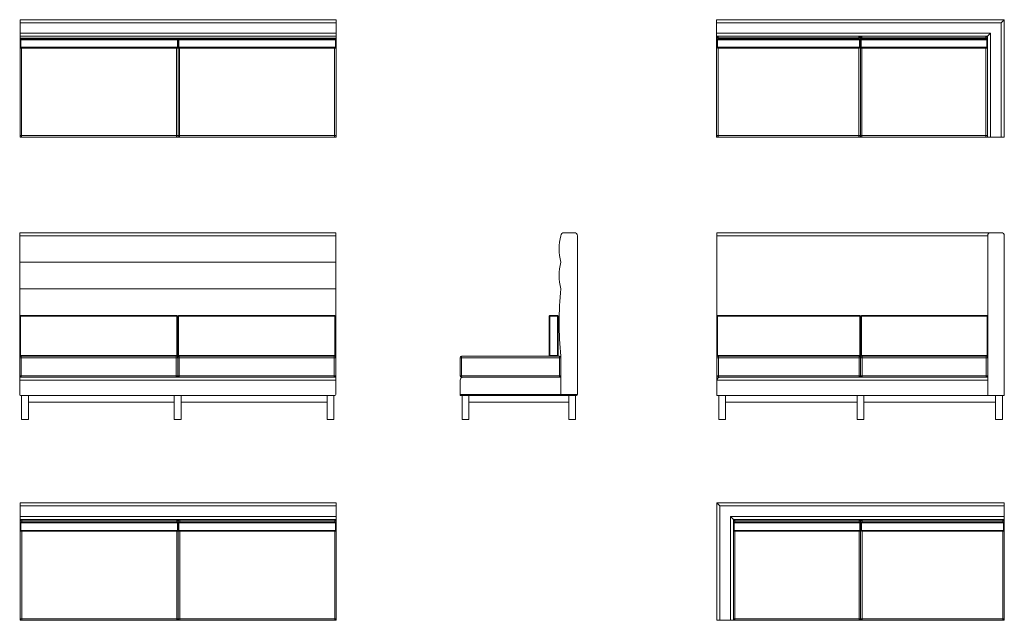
# Model space of a CAD drawing. Header units: millimetres. Extents: x 71 to 61091, y -7 to 19089.
# Tile 5 of 10: x 14579 to 21122, y 4560 to 8548. Entities that reach past the tile are written whole.
import ezdxf

# ---------------------------------------------------------------- set-up
doc = ezdxf.new("R2010")
doc.units = ezdxf.units.MM

msp = doc.modelspace()

# ---------------------------------------------------------------- linework, layer by layer
at = {"color": 7, "linetype": 'Continuous', "lineweight": 15}
for p, q in [((14582, 8527.8), (14582, 8547.8)), ((14582, 8547.8), (16682, 8547.8)), ((16682, 8527.8), (14582, 8527.8)), ((14582, 8527.8), (14582, 8457.8)), ((16682, 8547.8), (16682, 8527.8)), ((16682, 8457.8), (16682, 8527.8)), ((19210.1, 8527.8), (19210.1, 8547.8)), ((19210.1, 8547.8), (21120.1, 8547.8)), ((21100.1, 8527.8), (19210.1, 8527.8)), ((19210.1, 8527.8), (19210.1, 8457.8)), ((21100.1, 8527.8), (21120.1, 8547.8)), ((21100.1, 7767.8), (21100.1, 8527.8)), ((21120.1, 8547.8), (21120.1, 7767.8)), ((14582, 8457.8), (16682, 8457.8)), ((14582, 8437.8), (14582, 8457.8)), ((16682, 8457.8), (16682, 8437.8)), ((19210.1, 8457.8), (21030.1, 8457.8)), ((19210.1, 8437.8), (19210.1, 8457.8)), ((21030.1, 8457.8), (21010.1, 8437.8)), ((21030.1, 8457.8), (21030.1, 7767.8)), ((16682, 8437.8), (14582, 8437.8)), ((14582, 8437.8), (14582, 8425.8)), ((14582, 8425.8), (16682, 8425.8)), ((14582, 8414.8), (14582, 8425.8)), ((14582, 8364.8), (14582, 8414.8)), ((14582, 8414.8), (14587, 8414.8)), ((14587, 8419.8), (15627, 8419.8)), ((14587, 8419.8), (14587, 8414.8)), ((15627, 8414.8), (14587, 8414.8)), ((14587, 8414.8), (14587, 8364.8)), ((14592, 8437.8), (15622, 8437.8)), ((15627, 8419.8), (15627, 8414.8)), ((15627, 8414.8), (15632, 8414.8)), ((15627, 8364.8), (15627, 8414.8)), ((15632, 8414.8), (15632, 8425.8)), ((15632, 8414.8), (15632, 8364.8)), ((15632, 8414.8), (15637, 8414.8)), ((15637, 8419.8), (16677, 8419.8)), ((15637, 8419.8), (15637, 8414.8)), ((15637, 8414.8), (15637, 8364.8)), ((16677, 8414.8), (15637, 8414.8)), ((15642, 8437.8), (16672, 8437.8)), ((16677, 8419.8), (16677, 8414.8)), ((16677, 8414.8), (16682, 8414.8)), ((16677, 8364.8), (16677, 8414.8)), ((16682, 8437.8), (16682, 8425.8)), ((16682, 8425.8), (16682, 8414.8)), ((16682, 8414.8), (16682, 8364.8)), ((19210.1, 8427.8), (19210.1, 8437.8)), ((21010.1, 8437.8), (19210.1, 8437.8)), ((19210.1, 8427.8), (19220.1, 8427.8)), ((19210.1, 8414.8), (19210.1, 8427.8)), ((19210.1, 8364.8), (19210.1, 8414.8)), ((19210.1, 8414.8), (19215.1, 8414.8)), ((19215.1, 8419.8), (20160.1, 8419.8)), ((19215.1, 8419.8), (19215.1, 8414.8)), ((20160.1, 8414.8), (19215.1, 8414.8)), ((19215.1, 8414.8), (19215.1, 8364.8)), ((19220.1, 8427.8), (19220.1, 8437.8)), ((20155.1, 8427.8), (19220.1, 8427.8)), ((20155.1, 8437.8), (20155.1, 8427.8)), ((20155.1, 8427.8), (20165.1, 8427.8)), ((20160.1, 8419.8), (20160.1, 8414.8)), ((20160.1, 8364.8), (20160.1, 8414.8)), ((20165.1, 8414.8), (20160.1, 8414.8)), ((20165.1, 8427.8), (20175.1, 8427.8)), ((20165.1, 8414.8), (20165.1, 8427.8)), ((20170.1, 8414.8), (20165.1, 8414.8)), ((20165.1, 8364.8), (20165.1, 8414.8)), ((20170.1, 8414.8), (20170.1, 8419.8)), ((20170.1, 8419.8), (21005.1, 8419.8)), ((20170.1, 8414.8), (20170.1, 8364.8)), ((21005.1, 8414.8), (20170.1, 8414.8)), ((20175.1, 8437.8), (20175.1, 8427.8)), ((21000.1, 8427.8), (20175.1, 8427.8)), ((21000.1, 8437.8), (21000.1, 8427.8)), ((21000.1, 8427.8), (21010.1, 8427.8)), ((21005.1, 8414.8), (21005.1, 8419.8)), ((21005.1, 8364.8), (21005.1, 8414.8)), ((21005.1, 8414.8), (21010.1, 8414.8)), ((21010.1, 7767.8), (21010.1, 8437.8)), ((14587, 8364.8), (14582, 8364.8)), ((14582, 7777.8), (14582, 8364.8)), ((14587, 8364.8), (15627, 8364.8)), ((14587, 8364.8), (14587, 8359.8)), ((15627, 8359.8), (14587, 8359.8)), ((15632, 8364.8), (15627, 8364.8)), ((15627, 8364.8), (15627, 8359.8)), ((15637, 8364.8), (15632, 8364.8)), ((15632, 7777.8), (15632, 8364.8)), ((15637, 8364.8), (16677, 8364.8)), ((15637, 8364.8), (15637, 8359.8)), ((16677, 8359.8), (15637, 8359.8)), ((16682, 8364.8), (16677, 8364.8)), ((16677, 8364.8), (16677, 8359.8)), ((16682, 8364.8), (16682, 7777.8)), ((19215.1, 8364.8), (19210.1, 8364.8)), ((19210.1, 7777.8), (19210.1, 8364.8)), ((19215.1, 8364.8), (20160.1, 8364.8)), ((19215.1, 8364.8), (19215.1, 8359.8)), ((20160.1, 8359.8), (19215.1, 8359.8)), ((20160.1, 8364.8), (20165.1, 8364.8)), ((20160.1, 8364.8), (20160.1, 8359.8)), ((20165.1, 8364.8), (20170.1, 8364.8)), ((20165.1, 7777.8), (20165.1, 8364.8)), ((20170.1, 8364.8), (21005.1, 8364.8)), ((20170.1, 8359.8), (20170.1, 8364.8)), ((21005.1, 8359.8), (20170.1, 8359.8)), ((21010.1, 8364.8), (21005.1, 8364.8)), ((21005.1, 8359.8), (21005.1, 8364.8)), ((14582, 7767.8), (14582, 7777.8)), ((14592, 7777.8), (14582, 7777.8)), ((14592, 7767.8), (14582, 7767.8)), ((14592, 7777.8), (15622, 7777.8)), ((14592, 7777.8), (14592, 7767.8)), ((15622, 7767.8), (14592, 7767.8)), ((15632, 7777.8), (15622, 7777.8)), ((15622, 7777.8), (15622, 7767.8)), ((15642, 7767.8), (15622, 7767.8)), ((15642, 7777.8), (15632, 7777.8)), ((15642, 7777.8), (16672, 7777.8)), ((15642, 7777.8), (15642, 7767.8)), ((16672, 7767.8), (15642, 7767.8)), ((16682, 7777.8), (16672, 7777.8)), ((16672, 7777.8), (16672, 7767.8)), ((16682, 7767.8), (16672, 7767.8)), ((16682, 7777.8), (16682, 7767.8)), ((19210.1, 7777.8), (19220.1, 7777.8)), ((19210.1, 7767.8), (19210.1, 7777.8)), ((19210.1, 7767.8), (19213, 7770.7)), ((19220.1, 7767.8), (19210.1, 7767.8)), ((19220.1, 7777.8), (20155.1, 7777.8)), ((19220.1, 7767.8), (19220.1, 7777.8)), ((20155.1, 7767.8), (19220.1, 7767.8)), ((20155.1, 7777.8), (20165.1, 7777.8)), ((20155.1, 7777.8), (20155.1, 7767.8)), ((20175.1, 7767.8), (20155.1, 7767.8)), ((20175.1, 7777.8), (20165.1, 7777.8)), ((20175.1, 7777.8), (21000.1, 7777.8)), ((20175.1, 7777.8), (20175.1, 7767.8)), ((21000.1, 7767.8), (20175.1, 7767.8)), ((21010.1, 7777.8), (21000.1, 7777.8)), ((21000.1, 7777.8), (21000.1, 7767.8)), ((21010.1, 7767.8), (21000.1, 7767.8)), ((21030.1, 7767.8), (21010.1, 7767.8)), ((21030.1, 7767.8), (21100.1, 7767.8)), ((21120.1, 7767.8), (21100.1, 7767.8)), ((14579.2, 7133.5), (16679.2, 7133.5)), ((14579.2, 7113.5), (14579.2, 7133.5)), ((16679.2, 7133.5), (16679.2, 7113.5)), ((18195.6, 7133.5), (18265.6, 7133.5)), ((19211.8, 7113.5), (19211.8, 7133.5)), ((19211.8, 7133.5), (21031.8, 7133.5)), ((21031.8, 7133.5), (21101.8, 7133.5)), ((14579.2, 7113.5), (14579.2, 6937.5)), ((16679.2, 7113.5), (14579.2, 7113.5)), ((16679.2, 7113.5), (16679.2, 6937.5)), ((18285.6, 7113.5), (18285.6, 6059.5)), ((21011.8, 7113.5), (19211.8, 7113.5)), ((19211.8, 7113.5), (19211.8, 6578.5)), ((21011.8, 7113.5), (21011.8, 6053.5)), ((21121.8, 7113.5), (21121.8, 6053.5)), ((16679.2, 6937.5), (14579.2, 6937.5)), ((14579.2, 6937.5), (14579.2, 6761.5)), ((16679.2, 6937.5), (16679.2, 6761.5)), ((16679.2, 6761.5), (14579.2, 6761.5)), ((14579.2, 6761.5), (14579.2, 6578.5)), ((16679.2, 6761.5), (16679.2, 6578.5)), ((14579.2, 6318.5), (14579.2, 6578.5)), ((14584.2, 6578.5), (14579.2, 6578.5)), ((14584.2, 6583.5), (14584.2, 6578.5)), ((14584.2, 6583.5), (15624.2, 6583.5)), ((14584.2, 6578.5), (14584.2, 6318.5)), ((15624.2, 6578.5), (14584.2, 6578.5)), ((15624.2, 6583.5), (15624.2, 6578.5)), ((15624.2, 6318.5), (15624.2, 6578.5)), ((15629.2, 6578.5), (15624.2, 6578.5)), ((15629.2, 6578.5), (15629.2, 6318.5)), ((15634.2, 6578.5), (15629.2, 6578.5)), ((15634.2, 6583.5), (15634.2, 6578.5)), ((15634.2, 6583.5), (16674.2, 6583.5)), ((16674.2, 6578.5), (15634.2, 6578.5)), ((15634.2, 6578.5), (15634.2, 6318.5)), ((16674.2, 6583.5), (16674.2, 6578.5)), ((16674.2, 6318.5), (16674.2, 6578.5)), ((16679.2, 6578.5), (16674.2, 6578.5)), ((16679.2, 6578.5), (16679.2, 6318.5)), ((18102.6, 6578.5), (18097.6, 6578.5)), ((18097.6, 6318.5), (18097.6, 6578.5)), ((18102.6, 6578.5), (18102.6, 6583.5)), ((18102.6, 6583.5), (18152.6, 6583.5)), ((18102.6, 6578.5), (18102.6, 6318.5)), ((18152.6, 6578.5), (18102.6, 6578.5)), ((18152.6, 6583.5), (18152.6, 6578.5)), ((18157.6, 6578.5), (18152.6, 6578.5)), ((18152.6, 6318.5), (18152.6, 6578.5)), ((18157.6, 6578.5), (18157.6, 6318.5)), ((19211.8, 6318.5), (19211.8, 6578.5)), ((19211.8, 6578.5), (19216.8, 6578.5)), ((19216.8, 6583.5), (19216.8, 6578.5)), ((19216.8, 6583.5), (20161.8, 6583.5)), ((19216.8, 6578.5), (19216.8, 6318.5)), ((20161.8, 6578.5), (19216.8, 6578.5)), ((20161.8, 6583.5), (20161.8, 6578.5)), ((20161.8, 6578.5), (20166.8, 6578.5)), ((20161.8, 6318.5), (20161.8, 6578.5)), ((20166.8, 6578.5), (20171.8, 6578.5)), ((20166.8, 6318.5), (20166.8, 6578.5)), ((20171.8, 6578.5), (20171.8, 6583.5)), ((20171.8, 6583.5), (21006.8, 6583.5)), ((21006.8, 6578.5), (20171.8, 6578.5)), ((20171.8, 6578.5), (20171.8, 6318.5)), ((21006.8, 6578.5), (21006.8, 6583.5)), ((21006.8, 6578.5), (21011.8, 6578.5)), ((21006.8, 6318.5), (21006.8, 6578.5)), ((14584.2, 6318.5), (14579.2, 6318.5)), ((14579.2, 6318.5), (14579.2, 6313.5)), ((14584.2, 6313.5), (14579.2, 6313.5)), ((14579.2, 6313.5), (14579.2, 6303.5)), ((14589.2, 6303.5), (14579.2, 6303.5)), ((14579.2, 6183.5), (14579.2, 6303.5)), ((14584.2, 6318.5), (15624.2, 6318.5)), ((14584.2, 6318.5), (14584.2, 6313.5)), ((14589.2, 6313.5), (14584.2, 6313.5)), ((14589.2, 6313.5), (15619.2, 6313.5)), ((14589.2, 6313.5), (14589.2, 6303.5)), ((15619.2, 6303.5), (14589.2, 6303.5)), ((14589.2, 6303.5), (14589.2, 6183.5)), ((15624.2, 6313.5), (15619.2, 6313.5)), ((15619.2, 6313.5), (15619.2, 6303.5)), ((15629.2, 6303.5), (15619.2, 6303.5)), ((15619.2, 6183.5), (15619.2, 6303.5)), ((15629.2, 6318.5), (15624.2, 6318.5)), ((15624.2, 6318.5), (15624.2, 6313.5)), ((15634.2, 6313.5), (15624.2, 6313.5)), ((15634.2, 6318.5), (15629.2, 6318.5)), ((15629.2, 6183.5), (15629.2, 6303.5)), ((15639.2, 6303.5), (15629.2, 6303.5)), ((15634.2, 6318.5), (16674.2, 6318.5)), ((15634.2, 6318.5), (15634.2, 6313.5)), ((15639.2, 6313.5), (15634.2, 6313.5)), ((15639.2, 6313.5), (16669.2, 6313.5)), ((15639.2, 6313.5), (15639.2, 6303.5)), ((16669.2, 6303.5), (15639.2, 6303.5)), ((15639.2, 6303.5), (15639.2, 6183.5)), ((16674.2, 6313.5), (16669.2, 6313.5)), ((16669.2, 6313.5), (16669.2, 6303.5)), ((16669.2, 6183.5), (16669.2, 6303.5)), ((16679.2, 6303.5), (16669.2, 6303.5)), ((16679.2, 6318.5), (16674.2, 6318.5)), ((16674.2, 6318.5), (16674.2, 6313.5)), ((16679.2, 6313.5), (16674.2, 6313.5)), ((16679.2, 6318.5), (16679.2, 6313.5)), ((16679.2, 6313.5), (16679.2, 6303.5)), ((16679.2, 6303.5), (16679.2, 6183.5)), ((17505.6, 6183.5), (17505.6, 6303.5)), ((17515.6, 6303.5), (17505.6, 6303.5)), ((17515.6, 6303.5), (17515.6, 6313.5)), ((17515.6, 6313.5), (18102.6, 6313.5)), ((18165.6, 6303.5), (17515.6, 6303.5)), ((17515.6, 6303.5), (17515.6, 6183.5)), ((18102.6, 6318.5), (18097.6, 6318.5)), ((18102.6, 6318.5), (18152.6, 6318.5)), ((18102.6, 6318.5), (18102.6, 6313.5)), ((18152.6, 6313.5), (18102.6, 6313.5)), ((18152.6, 6313.5), (18152.6, 6318.5)), ((18157.6, 6318.5), (18152.6, 6318.5)), ((18152.6, 6313.5), (18165.6, 6313.5)), ((18165.6, 6313.5), (18165.6, 6303.5)), ((18165.6, 6183.5), (18165.6, 6303.5)), ((18175.6, 6303.5), (18165.6, 6303.5)), ((18175.6, 6313.5), (18175.6, 6059.5)), ((19211.8, 6318.5), (19216.8, 6318.5)), ((19211.8, 6318.5), (19211.8, 6303.5)), ((19221.8, 6303.5), (19211.8, 6303.5)), ((19211.8, 6183.5), (19211.8, 6303.5)), ((19216.8, 6318.5), (20161.8, 6318.5)), ((19216.8, 6318.5), (19216.8, 6313.5)), ((19221.8, 6313.5), (19216.8, 6313.5)), ((19221.8, 6303.5), (19221.8, 6313.5)), ((19221.8, 6313.5), (20156.8, 6313.5)), ((20156.8, 6303.5), (19221.8, 6303.5)), ((19221.8, 6303.5), (19221.8, 6183.5)), ((20161.8, 6313.5), (20156.8, 6313.5)), ((20156.8, 6313.5), (20156.8, 6303.5)), ((20156.8, 6183.5), (20156.8, 6303.5)), ((20166.8, 6303.5), (20156.8, 6303.5)), ((20161.8, 6318.5), (20166.8, 6318.5)), ((20161.8, 6318.5), (20161.8, 6313.5)), ((20166.8, 6318.5), (20171.8, 6318.5)), ((20176.8, 6303.5), (20166.8, 6303.5)), ((20166.8, 6183.5), (20166.8, 6303.5)), ((20171.8, 6318.5), (21006.8, 6318.5)), ((20171.8, 6313.5), (20171.8, 6318.5)), ((20176.8, 6313.5), (20171.8, 6313.5)), ((20176.8, 6313.5), (21001.8, 6313.5)), ((20176.8, 6313.5), (20176.8, 6303.5)), ((21001.8, 6303.5), (20176.8, 6303.5)), ((20176.8, 6303.5), (20176.8, 6183.5)), ((21006.8, 6313.5), (21001.8, 6313.5)), ((21001.8, 6313.5), (21001.8, 6303.5)), ((21011.8, 6303.5), (21001.8, 6303.5)), ((21001.8, 6183.5), (21001.8, 6303.5)), ((21006.8, 6318.5), (21011.8, 6318.5)), ((21006.8, 6313.5), (21006.8, 6318.5)), ((14579.2, 6183.5), (14579.2, 6173.5)), ((14589.2, 6183.5), (14579.2, 6183.5)), ((14579.2, 6173.5), (14589.2, 6173.5)), ((14579.2, 6153.5), (14579.2, 6173.5)), ((16679.2, 6153.5), (14579.2, 6153.5)), ((14579.2, 6153.5), (14579.2, 6059.5)), ((14589.2, 6183.5), (15619.2, 6183.5)), ((14589.2, 6183.5), (14589.2, 6173.5)), ((15619.2, 6173.5), (14589.2, 6173.5)), ((15619.2, 6183.5), (15619.2, 6173.5)), ((15629.2, 6183.5), (15619.2, 6183.5)), ((15619.2, 6173.5), (15639.2, 6173.5)), ((15639.2, 6183.5), (15629.2, 6183.5)), ((15639.2, 6183.5), (16669.2, 6183.5)), ((15639.2, 6183.5), (15639.2, 6173.5)), ((16669.2, 6173.5), (15639.2, 6173.5)), ((16669.2, 6183.5), (16669.2, 6173.5)), ((16679.2, 6183.5), (16669.2, 6183.5)), ((16669.2, 6173.5), (16679.2, 6173.5)), ((16679.2, 6183.5), (16679.2, 6173.5)), ((16679.2, 6173.5), (16679.2, 6153.5)), ((16679.2, 6153.5), (16679.2, 6059.5)), ((17515.6, 6183.5), (17505.6, 6183.5)), ((17505.6, 6153.5), (17505.6, 6059.5)), ((17515.6, 6183.5), (18165.6, 6183.5)), ((17515.6, 6183.5), (17515.6, 6173.5)), ((17525.6, 6173.5), (17515.6, 6173.5)), ((17525.6, 6173.5), (18175.6, 6173.5)), ((18165.6, 6173.5), (18165.6, 6183.5)), ((18175.6, 6183.5), (18165.6, 6183.5)), ((18175.6, 6173.5), (18175.6, 6059.5)), ((19221.8, 6183.5), (19211.8, 6183.5)), ((19211.8, 6183.5), (19211.8, 6153.5)), ((19211.8, 6153.5), (19211.8, 6053.5)), ((21011.8, 6153.5), (19211.8, 6153.5)), ((19221.8, 6173.5), (19221.8, 6183.5)), ((19221.8, 6183.5), (20156.8, 6183.5)), ((20156.8, 6173.5), (19221.8, 6173.5)), ((20166.8, 6183.5), (20156.8, 6183.5)), ((20156.8, 6183.5), (20156.8, 6173.5)), ((20156.8, 6173.5), (20176.8, 6173.5)), ((20176.8, 6183.5), (20166.8, 6183.5)), ((20176.8, 6183.5), (21001.8, 6183.5)), ((20176.8, 6183.5), (20176.8, 6173.5)), ((21001.8, 6173.5), (20176.8, 6173.5)), ((21001.8, 6183.5), (21001.8, 6173.5)), ((21011.8, 6183.5), (21001.8, 6183.5)), ((21001.8, 6173.5), (21011.8, 6173.5)), ((21011.8, 6153.5), (21011.8, 6053.5)), ((14585.2, 6053.5), (16673.2, 6053.5)), ((14592.2, 6053.5), (14592.2, 5893.5)), ((14637.2, 6053.5), (14637.2, 6008.5)), ((14637.2, 6053.5), (14637.2, 5893.5)), ((15606.7, 6053.5), (15606.7, 6008.5)), ((15606.7, 6053.5), (15606.7, 5893.5)), ((15651.7, 6053.5), (15651.7, 6008.5)), ((15651.7, 6053.5), (15651.7, 5893.5)), ((16621.2, 6053.5), (16621.2, 6008.5)), ((16621.2, 6053.5), (16621.2, 5893.5)), ((16666.2, 6053.5), (16666.2, 5893.5)), ((17505.6, 6059.5), (18175.6, 6059.5)), ((17505.6, 6053.5), (17505.6, 6059.5)), ((18175.6, 6053.5), (17505.6, 6053.5)), ((17518.6, 6053.5), (17518.6, 5893.5)), ((17563.6, 6008.5), (17563.6, 6053.5)), ((17563.6, 6053.5), (17563.6, 5893.5)), ((18175.6, 6059.5), (18175.6, 6053.5)), ((18175.6, 6059.5), (18285.6, 6059.5)), ((18279.6, 6053.5), (18175.6, 6053.5)), ((18227.6, 6008.5), (18227.6, 6053.5)), ((18227.6, 6053.5), (18227.6, 5893.5)), ((18272.6, 6053.5), (18272.6, 5893.5)), ((19211.8, 6053.5), (21011.8, 6053.5)), ((19224.8, 6053.5), (19224.8, 5893.5)), ((19269.8, 6053.5), (19269.8, 6008.5)), ((19269.8, 6053.5), (19269.8, 5893.5)), ((20144.3, 6053.5), (20144.3, 6008.5)), ((20144.3, 6053.5), (20144.3, 5893.5)), ((20189.3, 6053.5), (20189.3, 6008.5)), ((20189.3, 6053.5), (20189.3, 5893.5)), ((21011.8, 6053.5), (21121.8, 6053.5)), ((21063.8, 6053.5), (21063.8, 6008.5)), ((21063.8, 6053.5), (21063.8, 5893.5)), ((21108.8, 6053.5), (21108.8, 5893.5)), ((15606.7, 6008.5), (14637.2, 6008.5)), ((16621.2, 6008.5), (15651.7, 6008.5)), ((18227.6, 6008.5), (17563.6, 6008.5)), ((20144.3, 6008.5), (19269.8, 6008.5)), ((21063.8, 6008.5), (20189.3, 6008.5)), ((14592.2, 5893.5), (14637.2, 5893.5)), ((15606.7, 5893.5), (15651.7, 5893.5)), ((16621.2, 5893.5), (16666.2, 5893.5)), ((17518.6, 5893.5), (17563.6, 5893.5)), ((18227.6, 5893.5), (18272.6, 5893.5)), ((19224.8, 5893.5), (19269.8, 5893.5)), ((20144.3, 5893.5), (20189.3, 5893.5)), ((21063.8, 5893.5), (21108.8, 5893.5)), ((14582.3, 5339.7), (16682.3, 5339.7)), ((14582.3, 5319.7), (14582.3, 5339.7)), ((14582.3, 5319.7), (14582.3, 5249.7)), ((16682.3, 5319.7), (14582.3, 5319.7)), ((16682.3, 5339.7), (16682.3, 5319.7)), ((16682.3, 5249.7), (16682.3, 5319.7)), ((19211.8, 4559.7), (19211.8, 5339.7)), ((19211.8, 5339.7), (21121.8, 5339.7)), ((19231.8, 5319.7), (19231.8, 4559.7)), ((21121.8, 5319.7), (19231.8, 5319.7)), ((21121.8, 5339.7), (21121.8, 5319.7)), ((21121.8, 5249.7), (21121.8, 5319.7)), ((14582.3, 5249.7), (16682.3, 5249.7)), ((14582.3, 5229.7), (14582.3, 5249.7)), ((16682.3, 5249.7), (16682.3, 5229.7)), ((19301.8, 5249.7), (21121.8, 5249.7)), ((19301.8, 4559.7), (19301.8, 5249.7)), ((21121.8, 5249.7), (21121.8, 5229.7)), ((14582.3, 5229.7), (14582.3, 5219.7)), ((16682.3, 5229.7), (14582.3, 5229.7)), ((14582.3, 5219.7), (14592.3, 5219.7)), ((14582.3, 5206.7), (14582.3, 5219.7)), ((14582.3, 5206.7), (14587.3, 5206.7)), ((14582.3, 5156.7), (14582.3, 5206.7)), ((14587.3, 5211.7), (14587.3, 5206.7)), ((14587.3, 5211.7), (15627.3, 5211.7)), ((14587.3, 5206.7), (14587.3, 5156.7)), ((15627.3, 5206.7), (14587.3, 5206.7)), ((14592.3, 5229.7), (14592.3, 5219.7)), ((15622.3, 5219.7), (14592.3, 5219.7)), ((15622.3, 5229.7), (15622.3, 5219.7)), ((15622.3, 5219.7), (15632.3, 5219.7)), ((15627.3, 5211.7), (15627.3, 5206.7)), ((15627.3, 5156.7), (15627.3, 5206.7)), ((15627.3, 5206.7), (15632.3, 5206.7)), ((15632.3, 5219.7), (15632.3, 5206.7)), ((15632.3, 5219.7), (15642.3, 5219.7)), ((15632.3, 5206.7), (15632.3, 5156.7)), ((15632.3, 5206.7), (15637.3, 5206.7)), ((15637.3, 5211.7), (16677.3, 5211.7)), ((15637.3, 5211.7), (15637.3, 5206.7)), ((15637.3, 5206.7), (15637.3, 5156.7)), ((16677.3, 5206.7), (15637.3, 5206.7)), ((15642.3, 5229.7), (15642.3, 5219.7)), ((16672.3, 5219.7), (15642.3, 5219.7)), ((16672.3, 5229.7), (16672.3, 5219.7)), ((16672.3, 5219.7), (16682.3, 5219.7)), ((16677.3, 5211.7), (16677.3, 5206.7)), ((16677.3, 5156.7), (16677.3, 5206.7)), ((16677.3, 5206.7), (16682.3, 5206.7)), ((16682.3, 5219.7), (16682.3, 5229.7)), ((16682.3, 5219.7), (16682.3, 5206.7)), ((16682.3, 5206.7), (16682.3, 5156.7)), ((19321.8, 5229.7), (19321.8, 4559.7)), ((21121.8, 5229.7), (19321.8, 5229.7)), ((19321.8, 5219.7), (19331.8, 5219.7)), ((19326.8, 5206.7), (19321.8, 5206.7)), ((19326.8, 5206.7), (19326.8, 5211.7)), ((19326.8, 5211.7), (20161.8, 5211.7)), ((19326.8, 5206.7), (19326.8, 5156.7)), ((20161.8, 5206.7), (19326.8, 5206.7)), ((19331.8, 5219.7), (19331.8, 5229.7)), ((20156.8, 5219.7), (19331.8, 5219.7)), ((20156.8, 5219.7), (20156.8, 5229.7)), ((20156.8, 5219.7), (20166.8, 5219.7)), ((20161.8, 5206.7), (20161.8, 5211.7)), ((20161.8, 5156.7), (20161.8, 5206.7)), ((20161.8, 5206.7), (20166.8, 5206.7)), ((20166.8, 5219.7), (20176.8, 5219.7)), ((20166.8, 5206.7), (20166.8, 5219.7)), ((20166.8, 5206.7), (20171.8, 5206.7)), ((20166.8, 5156.7), (20166.8, 5206.7)), ((20171.8, 5206.7), (20171.8, 5211.7)), ((20171.8, 5211.7), (21116.8, 5211.7)), ((20171.8, 5206.7), (20171.8, 5156.7)), ((21116.8, 5206.7), (20171.8, 5206.7)), ((20176.8, 5219.7), (20176.8, 5229.7)), ((21111.8, 5219.7), (20176.8, 5219.7)), ((21111.8, 5219.7), (21111.8, 5229.7)), ((21111.8, 5219.7), (21121.8, 5219.7)), ((21116.8, 5206.7), (21116.8, 5211.7)), ((21116.8, 5206.7), (21121.8, 5206.7)), ((21116.8, 5156.7), (21116.8, 5206.7)), ((21121.8, 5229.7), (21121.8, 5219.7)), ((21121.8, 5219.7), (21121.8, 5206.7)), ((21121.8, 5206.7), (21121.8, 5156.7)), ((14587.3, 5156.7), (14582.3, 5156.7)), ((14582.3, 4569.7), (14582.3, 5156.7)), ((14587.3, 5156.7), (15627.3, 5156.7)), ((14587.3, 5156.7), (14587.3, 5151.7)), ((15627.3, 5151.7), (14587.3, 5151.7)), ((15632.3, 5156.7), (15627.3, 5156.7)), ((15627.3, 5156.7), (15627.3, 5151.7)), ((15637.3, 5156.7), (15632.3, 5156.7)), ((15632.3, 5156.7), (15632.3, 4569.7)), ((15637.3, 5156.7), (16677.3, 5156.7)), ((15637.3, 5156.7), (15637.3, 5151.7)), ((16677.3, 5151.7), (15637.3, 5151.7)), ((16682.3, 5156.7), (16677.3, 5156.7)), ((16677.3, 5156.7), (16677.3, 5151.7)), ((16682.3, 5156.7), (16682.3, 4569.7)), ((19321.8, 5156.7), (19326.8, 5156.7)), ((19326.8, 5156.7), (20161.8, 5156.7)), ((19326.8, 5151.7), (19326.8, 5156.7)), ((20161.8, 5151.7), (19326.8, 5151.7)), ((20166.8, 5156.7), (20161.8, 5156.7)), ((20161.8, 5151.7), (20161.8, 5156.7)), ((20171.8, 5156.7), (20166.8, 5156.7)), ((20166.8, 4569.7), (20166.8, 5156.7)), ((20171.8, 5156.7), (21116.8, 5156.7)), ((20171.8, 5151.7), (20171.8, 5156.7)), ((21116.8, 5151.7), (20171.8, 5151.7)), ((21121.8, 5156.7), (21116.8, 5156.7)), ((21116.8, 5151.7), (21116.8, 5156.7)), ((21121.8, 5156.7), (21121.8, 4569.7)), ((14592.3, 4569.7), (14582.3, 4569.7)), ((14582.3, 4559.7), (14582.3, 4569.7)), ((14592.3, 4559.7), (14582.3, 4559.7)), ((14592.3, 4569.7), (15622.3, 4569.7)), ((14592.3, 4569.7), (14592.3, 4559.7)), ((15622.3, 4559.7), (14592.3, 4559.7)), ((15632.3, 4569.7), (15622.3, 4569.7)), ((15622.3, 4569.7), (15622.3, 4559.7)), ((15642.3, 4559.7), (15622.3, 4559.7)), ((15642.3, 4569.7), (15632.3, 4569.7)), ((15642.3, 4569.7), (16672.3, 4569.7)), ((15642.3, 4569.7), (15642.3, 4559.7)), ((16672.3, 4559.7), (15642.3, 4559.7)), ((16682.3, 4569.7), (16672.3, 4569.7)), ((16672.3, 4569.7), (16672.3, 4559.7)), ((16682.3, 4559.7), (16672.3, 4559.7)), ((16682.3, 4569.7), (16682.3, 4559.7)), ((19231.8, 4559.7), (19211.8, 4559.7)), ((19231.8, 4559.7), (19301.8, 4559.7)), ((19321.8, 4559.7), (19301.8, 4559.7)), ((19331.8, 4569.7), (19321.8, 4569.7)), ((19331.8, 4559.7), (19321.8, 4559.7)), ((19331.8, 4569.7), (20156.8, 4569.7)), ((19331.8, 4559.7), (19331.8, 4569.7)), ((20156.8, 4559.7), (19331.8, 4559.7)), ((20166.8, 4569.7), (20156.8, 4569.7)), ((20156.8, 4559.7), (20156.8, 4569.7)), ((20176.8, 4559.7), (20156.8, 4559.7)), ((20176.8, 4569.7), (20166.8, 4569.7)), ((20176.8, 4569.7), (21111.8, 4569.7)), ((20176.8, 4559.7), (20176.8, 4569.7)), ((21111.8, 4559.7), (20176.8, 4559.7)), ((21121.8, 4569.7), (21111.8, 4569.7)), ((21111.8, 4559.7), (21111.8, 4569.7)), ((21121.8, 4559.7), (21111.8, 4559.7)), ((21121.8, 4569.7), (21121.8, 4559.7))]:
    msp.add_line(p, q, dxfattribs=at)
at = {"color": 8, "linetype": 'Continuous', "lineweight": 15}
for p, q in [((14592, 8425.8), (14592, 8419.8)), ((15622, 8419.8), (15622, 8425.8)), ((15642, 8425.8), (15642, 8419.8)), ((16672, 8419.8), (16672, 8425.8)), ((19220.1, 8427.8), (19220.1, 8419.8)), ((20155.1, 8419.8), (20155.1, 8427.8)), ((20175.1, 8427.8), (20175.1, 8419.8)), ((21000.1, 8419.8), (21000.1, 8427.8)), ((14592, 8359.8), (14592, 7777.8)), ((15622, 7777.8), (15622, 8359.8)), ((15642, 8359.8), (15642, 7777.8)), ((16672, 7777.8), (16672, 8359.8)), ((19220.1, 8359.8), (19220.1, 7777.8)), ((20155.1, 7777.8), (20155.1, 8359.8)), ((20175.1, 8359.8), (20175.1, 7777.8)), ((21000.1, 7777.8), (21000.1, 8359.8)), ((14592.3, 5219.7), (14592.3, 5211.7)), ((15622.3, 5211.7), (15622.3, 5219.7)), ((15642.3, 5219.7), (15642.3, 5211.7)), ((16672.3, 5211.7), (16672.3, 5219.7)), ((19331.8, 5219.7), (19331.8, 5211.7)), ((20156.8, 5211.7), (20156.8, 5219.7)), ((20176.8, 5219.7), (20176.8, 5211.7)), ((21111.8, 5211.7), (21111.8, 5219.7)), ((14592.3, 5151.7), (14592.3, 4569.7)), ((15622.3, 4569.7), (15622.3, 5151.7)), ((15642.3, 5151.7), (15642.3, 4569.7)), ((16672.3, 4569.7), (16672.3, 5151.7)), ((19331.8, 5151.7), (19331.8, 4569.7)), ((20156.8, 4569.7), (20156.8, 5151.7)), ((20176.8, 5151.7), (20176.8, 4569.7)), ((21111.8, 4569.7), (21111.8, 5151.7))]:
    msp.add_line(p, q, dxfattribs=at)
at = {"color": 7, "linetype": 'Continuous', "lineweight": 15, "flags": 128}
for points in [[(19211.8, 5339.7), (19211.9, 5339.6), (19212.3, 5339.2), (19212.9, 5338.6), (19213.8, 5337.7), (19214.9, 5336.6), (19216.1, 5335.3), (19217.6, 5333.8), (19219.3, 5332.2), (19221.1, 5330.3), (19223.1, 5328.4), (19225.2, 5326.3), (19227.3, 5324.1), (19229.5, 5321.9), (19231.8, 5319.7)], [(19321.8, 5229.7), (19321.7, 5229.8), (19321.3, 5230.2), (19320.7, 5230.8), (19319.8, 5231.7), (19318.7, 5232.8), (19317.4, 5234.1), (19315.9, 5235.6), (19314.3, 5237.2), (19312.4, 5239.1), (19310.5, 5241), (19308.4, 5243.1), (19306.2, 5245.2), (19304, 5247.5), (19301.8, 5249.7)], [(21121.8, 4559.7), (21121.7, 4559.8), (21121.3, 4560.2), (21120.7, 4560.8), (21119.8, 4561.7), (21118.9, 4562.6)]]:
    msp.add_lwpolyline(points, dxfattribs=at)
at = {"color": 7, "linetype": 'Continuous', "lineweight": 15}
for centre, radius, start, end in [((14587, 8414.8), 5, 90, 180), ((15627, 8414.8), 5, 0, 90), ((15637, 8414.8), 5, 90, 180), ((16677, 8414.8), 5, 0, 90), ((19220.1, 8427.8), 10, 90, 180), ((19215.1, 8414.8), 5, 90, 180), ((20155.1, 8427.8), 10, 0, 90), ((20160.1, 8414.8), 5, 0, 90), ((20175.1, 8427.8), 10, 90, 180), ((20170.1, 8414.8), 5, 90, 180), ((21000.1, 8427.8), 10, 0, 90), ((21005.1, 8414.8), 5, 0, 90), ((14587, 8364.8), 5, 180, 270), ((15627, 8364.8), 5, 270, 0), ((15637, 8364.8), 5, 180, 270), ((16677, 8364.8), 5, 270, 0), ((19215.1, 8364.8), 5, 180, 270), ((20160.1, 8364.8), 5, 270, 0), ((20170.1, 8364.8), 5, 180, 270), ((21005.1, 8364.8), 5, 270, 0), ((14592, 7777.8), 10, 180, 270), ((15622, 7777.8), 10, 270, 0), ((15642, 7777.8), 10, 180, 270), ((16672, 7777.8), 10, 270, 0), ((19220.1, 7777.8), 10, 180, 270), ((20155.1, 7777.8), 10, 270, 0), ((20175.1, 7777.8), 10, 180, 270), ((21000.1, 7777.8), 10, 270, 0), ((18195.6, 7113.5), 20, 90, 180), ((18265.6, 7113.5), 20, 0, 90), ((21031.8, 7113.5), 20, 90, 180), ((21101.8, 7113.5), 20, 0, 90), ((18492.3, 7025.5), 328.7, 164.46967, 195.53033), ((18492.3, 6849.5), 328.7, 164.46967, 195.53033), ((20260.3, 6537.5), 2096.7, 173.86703, 186.13297), ((14584.2, 6578.5), 5, 90, 180), ((15624.2, 6578.5), 5, 0, 90), ((15634.2, 6578.5), 5, 90, 180), ((16674.2, 6578.5), 5, 0, 90), ((18102.6, 6578.5), 5, 90, 180), ((18152.6, 6578.5), 5, 0, 90), ((19216.8, 6578.5), 5, 90, 180), ((20161.8, 6578.5), 5, 0, 90), ((20171.8, 6578.5), 5, 90, 180), ((21006.8, 6578.5), 5, 0, 90), ((14584.2, 6318.5), 5, 180, 270), ((14589.2, 6303.5), 10, 90, 180), ((15619.2, 6303.5), 10, 0, 90), ((15624.2, 6318.5), 5, 270, 0), ((15634.2, 6318.5), 5, 180, 270), ((15639.2, 6303.5), 10, 90, 180), ((16669.2, 6303.5), 10, 0, 90), ((16674.2, 6318.5), 5, 270, 0), ((17515.6, 6303.5), 10, 90, 180), ((18102.6, 6318.5), 5, 180, 270), ((18152.6, 6318.5), 5, 270, 0), ((18165.6, 6303.5), 10, 0, 90), ((19216.8, 6318.5), 5, 180, 270), ((19221.8, 6303.5), 10, 90, 180), ((20156.8, 6303.5), 10, 0, 90), ((20161.8, 6318.5), 5, 270, 0), ((20171.8, 6318.5), 5, 180, 270), ((20176.8, 6303.5), 10, 90, 180), ((21001.8, 6303.5), 10, 0, 90), ((21006.8, 6318.5), 5, 270, 0), ((14589.2, 6183.5), 10, 180, 270), ((15619.2, 6183.5), 10, 270, 0), ((15639.2, 6183.5), 10, 180, 270), ((16669.2, 6183.5), 10, 270, 0), ((17515.6, 6183.5), 10, 180, 270), ((17525.6, 6153.5), 20, 90, 180), ((18165.6, 6183.5), 10, 270, 0), ((19221.8, 6183.5), 10, 180, 270), ((19231.8, 6153.5), 20, 90, 180), ((20156.8, 6183.5), 10, 270, 0), ((20176.8, 6183.5), 10, 180, 270), ((21001.8, 6183.5), 10, 270, 0), ((14585.2, 6059.5), 6, 180, 270), ((16673.2, 6059.5), 6, 270, 0), ((18279.6, 6059.5), 6, 270, 0), ((14592.3, 5219.7), 10, 90, 180), ((14587.3, 5206.7), 5, 90, 180), ((15622.3, 5219.7), 10, 0, 90), ((15627.3, 5206.7), 5, 0, 90), ((15642.3, 5219.7), 10, 90, 180), ((15637.3, 5206.7), 5, 90, 180), ((16672.3, 5219.7), 10, 0, 90), ((16677.3, 5206.7), 5, 0, 90), ((19331.8, 5219.7), 10, 90, 180), ((19326.8, 5206.7), 5, 90, 180), ((20156.8, 5219.7), 10, 0, 90), ((20161.8, 5206.7), 5, 0, 90), ((20176.8, 5219.7), 10, 90, 180), ((20171.8, 5206.7), 5, 90, 180), ((21111.8, 5219.7), 10, 0, 90), ((21116.8, 5206.7), 5, 0, 90), ((14587.3, 5156.7), 5, 180, 270), ((15627.3, 5156.7), 5, 270, 0), ((15637.3, 5156.7), 5, 180, 270), ((16677.3, 5156.7), 5, 270, 0), ((19326.8, 5156.7), 5, 180, 270), ((20161.8, 5156.7), 5, 270, 0), ((20171.8, 5156.7), 5, 180, 270), ((21116.8, 5156.7), 5, 270, 0), ((14592.3, 4569.7), 10, 180, 270), ((15622.3, 4569.7), 10, 270, 0), ((15642.3, 4569.7), 10, 180, 270), ((16672.3, 4569.7), 10, 270, 0), ((19331.8, 4569.7), 10, 180, 270), ((20156.8, 4569.7), 10, 270, 0), ((20176.8, 4569.7), 10, 180, 270), ((21111.8, 4569.7), 10, 270, 0)]:
    msp.add_arc(centre, radius, start, end, dxfattribs=at)

doc.saveas('drawing.dxf')
